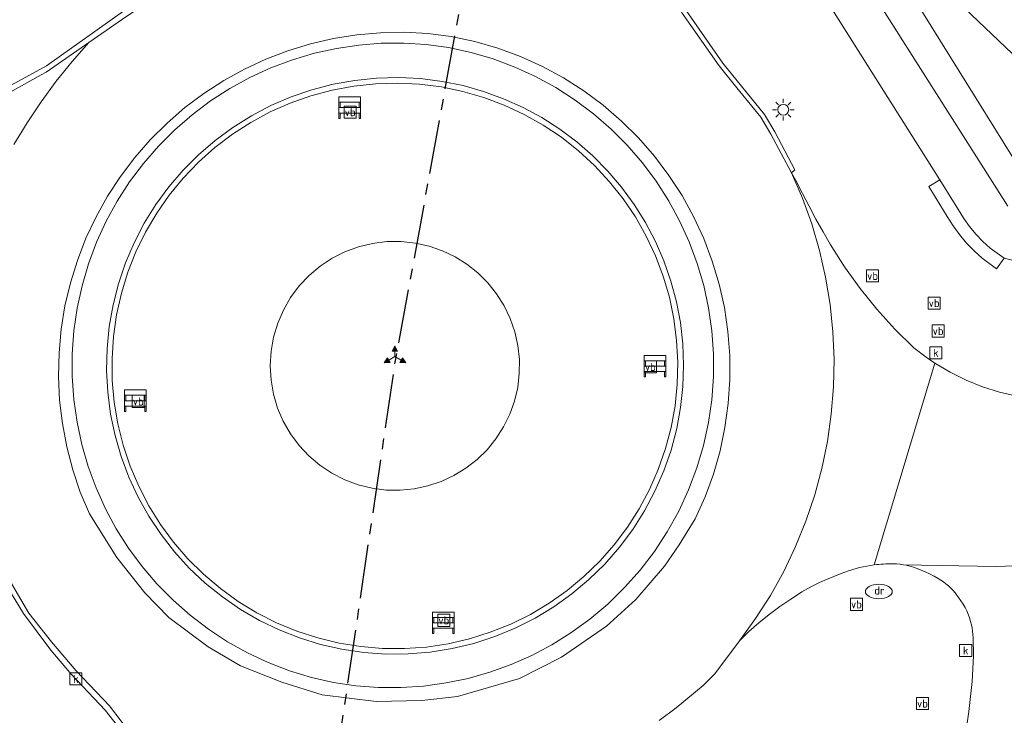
# Model space of a CAD drawing. Header units: metres. Extents: x 229229 to 231729, y 593167 to 595667.
# Tile 70 of 256: x 229866 to 229912, y 594726 to 594759. Entities that reach past the tile are written whole.
import ezdxf
from ezdxf.enums import TextEntityAlignment as Align

# ---------------------------------------------------------------- set-up
doc = ezdxf.new("R2010")
doc.units = ezdxf.units.M
doc.linetypes.add('CENTERX2', pattern=[4, 2.5, -0.5, 0.5, -0.5])
for name, color, linetype, lineweight in [('B-WE-GR-BEPLANTING_CULTUUR_VASTE PLANTENVAK-GV', 90, 'Continuous', 18), ('B-WE-IE-MEUBILAIR_WEGMEUBILAIR-S', 7, 'Continuous', 25), ('B-WE-KL-ET_LS_OV_LICHTMAST-S', 190, 'Continuous', 25), ('B-WE-OG-WATER_SLOOT-GV', 120, 'Continuous', 18), ('B-WE-OG-WEG-GV', 7, 'Continuous', 18), ('B-WE-RI-DRAINAGE_PUT-S', 90, 'Continuous', 25), ('B-WE-RI-GWA_KOLK-S', 30, 'Continuous', 25), ('B-WE-VH-VERHARDING_ASFALT-GV', 252, 'Continuous', 18), ('B-WE-VH-VERHARDING_BEDRIJFSVLOERPLAAT-GV', 252, 'Continuous', 18), ('B-WE-VH-VERHARDING_BETONSTRAATSTEEN-GV', 252, 'Continuous', 18), ('B-WE-VH-VERHARDING_GESLOTEN-GV', 252, 'Continuous', 18), ('B-WE-VH-VERHARDING_TEGEL-GV', 252, 'Continuous', 18), ('B-WE-VW-BEWEGWIJZERING_DRAAGCONSTRUCTIE-S', 7, 'Continuous', 25), ('B-WE-VW-VERKEERSTEKEN_BORD-S', 7, 'Continuous', 25)]:
    doc.layers.add(name, color=color, linetype=linetype, lineweight=lineweight)
doc.layers.add('TOPOT03', color=30, linetype='CENTERX2')
doc.styles.add('NLCS-ISO', font='NLCS-ISO.ttf')

# ---------------------------------------------------------------- blocks, each defined once
blk = doc.blocks.new('SIE-WEG_VERKEERSBORD-SO')
at = {"color": 0, "linetype": 'ByBlock', "lineweight": 18}
blk.add_lwpolyline([(-1.125, -1.125), (1.125, -1.125), (1.125, 1.125), (-1.125, 1.125)], close=True, dxfattribs=at)
at = {"color": 0, "linetype": 'ByBlock', "lineweight": 18, "style": 'NLCS-ISO'}
blk.add_text('vb', height=1.5, dxfattribs=at).set_placement((0, 0), align=Align.MIDDLE_CENTER)
blk = doc.blocks.new('SIE-WEG_SCHRIKHEK-SO')
at = {"color": 0, "linetype": 'ByBlock', "lineweight": 18}
for points in [[(1.75, -1), (1.75, -2), (2, -2), (2, 2), (-2, 2), (-2, -2), (-1.75, -2), (-1.75, -1)], [(-2, 1), (2, 1)], [(-2, 0), (2, 0)], [(-1.75, 1), (-1.75, 0)], [(1.75, 0), (1.75, 1)], [(-2, -1), (2, -1)]]:
    blk.add_lwpolyline(points, dxfattribs=at)
blk = doc.blocks.new('SIE-WEG_VERKEERSBORD_WEGWIJZER-SO')
at = {"linetype": 'ByBlock', "lineweight": 18}
h = blk.add_hatch(color=0, dxfattribs=at)
h.dxf.hatch_style = 1
h.paths.add_polyline_path([(0.5, 1), (0, 2), (-0.5, 1)])
h = blk.add_hatch(color=0, dxfattribs=at)
h.dxf.hatch_style = 1
h.paths.add_polyline_path([(-1.38, -0.22), (-2, -1.15), (-0.88, -1.09)])
h = blk.add_hatch(color=0, dxfattribs=at)
h.dxf.hatch_style = 1
h.paths.add_polyline_path([(1.38, -0.22), (2, -1.15), (0.88, -1.09)])
at = {"color": 0, "linetype": 'ByBlock', "lineweight": 18}
for points in [[(0.5, 1), (0, 2), (-0.5, 1)], [(-1.38, -0.22), (-2, -1.15), (-0.88, -1.09)], [(1.38, -0.22), (2, -1.15), (0.88, -1.09)]]:
    blk.add_lwpolyline(points, close=True, dxfattribs=at)
for points in [[(-1.13, -0.65), (0, 0)], [(0, 1), (0, 0)], [(1.13, -0.65), (0, 0)]]:
    blk.add_lwpolyline(points, dxfattribs=at)
blk = doc.blocks.new('SKL-ET_OV_LICHTMAST-SO')
at = {"color": 0, "linetype": 'ByBlock', "lineweight": 18}
for points in [[(0, 2), (0, 1.25)], [(-1.25, 0), (-2, 0)], [(-1.41, 1.41), (-0.88, 0.88)], [(0.88, 0.88), (1.41, 1.41)], [(2, 0), (1.25, 0)], [(-1.41, -1.41), (-0.88, -0.88)], [(0, -1.25), (0, -2)], [(0.88, -0.88), (1.41, -1.41)]]:
    blk.add_lwpolyline(points, dxfattribs=at)
blk.add_circle((0, 0), 1, dxfattribs=at)
blk = doc.blocks.new('SKL-WATER_DRAINAGEPUT-SO')
at = {"color": 0, "linetype": 'ByBlock', "lineweight": 18}
blk.add_ellipse((0, 0), major_axis=(2.5, 0), ratio=0.54, dxfattribs=at)
at = {"color": 0, "linetype": 'ByBlock', "lineweight": 18, "style": 'NLCS-ISO'}
blk.add_text('dr', height=1.5, dxfattribs=at).set_placement((0.12, 0.19), align=Align.MIDDLE_CENTER)
blk = doc.blocks.new('SRI-KOLK-SO')
at = {"color": 0, "linetype": 'ByBlock', "lineweight": 18}
blk.add_lwpolyline([(-1.125, -1.125), (1.125, -1.125), (1.125, 1.125), (-1.125, 1.125)], close=True, dxfattribs=at)
at = {"color": 0, "linetype": 'ByBlock', "lineweight": 18, "style": 'NLCS-ISO'}
blk.add_text('k', height=1.5, dxfattribs=at).set_placement((0, 0), align=Align.MIDDLE_CENTER)

msp = doc.modelspace()

# ---------------------------------------------------------------- linework, layer by layer
at = {"layer": 'B-WE-GR-BEPLANTING_CULTUUR_VASTE PLANTENVAK-GV'}
msp.add_lwpolyline([(229884.743, 594748.438), (229884.079, 594748.51), (229883.41, 594748.505), (229882.747, 594748.423), (229882.097, 594748.266), (229881.47, 594748.034), (229880.874, 594747.732), (229880.317, 594747.363), (229879.805, 594746.931), (229879.347, 594746.443), (229878.947, 594745.905), (229878.613, 594745.325), (229878.348, 594744.71), (229878.156, 594744.068), (229878.04, 594743.409), (229878, 594742.74), (229878.038, 594742.072), (229878.153, 594741.412), (229878.344, 594740.77), (229878.607, 594740.154), (229878.94, 594739.573), (229879.337, 594739.034), (229879.795, 594738.545), (229880.306, 594738.112), (229880.863, 594737.741), (229881.46, 594737.436), (229882.087, 594737.203), (229882.738, 594737.044), (229883.386, 594736.961), (229884.039, 594736.952), (229884.689, 594737.016), (229885.327, 594737.152), (229885.946, 594737.36), (229886.538, 594737.637), (229887.095, 594737.978), (229887.61, 594738.38), (229888.076, 594738.837), (229888.488, 594739.343), (229888.84, 594739.893), (229889.128, 594740.48), (229889.348, 594741.094), (229889.498, 594741.73), (229889.574, 594742.378), (229889.577, 594743.031), (229889.506, 594743.68), (229889.362, 594744.317), (229889.148, 594744.934), (229888.866, 594745.522), (229888.519, 594746.075), (229888.112, 594746.586), (229887.65, 594747.047), (229887.139, 594747.453), (229886.586, 594747.8), (229885.997, 594748.082), (229885.38, 594748.295)], close=True, dxfattribs=at)
at = {"layer": 'B-WE-OG-WATER_SLOOT-GV'}
msp.add_lwpolyline([(229913.299, 594759.404), (229911.221, 594761.762), (229907.437, 594768.363), (229906.541, 594771.051), (229905.883, 594774.431), (229905.661, 594778.083), (229906.857, 594794.018), (229909.051, 594820.01), (229908.898, 594821.498), (229906.966, 594820.571), (229903.24, 594778.351), (229904.543, 594768.174), (229905.058, 594767.361), (229909.945, 594759.649), (229912.795, 594756.936)], dxfattribs=at)
at = {"layer": 'B-WE-OG-WEG-GV'}
for points in [[(229864.952, 594755.231), (229867.595, 594756.682), (229871.131, 594759.185), (229876.153, 594762.522), (229878.109, 594764.085), (229879.521, 594765.449), (229880.946, 594767.004), (229879.287, 594767.307), (229879.367, 594767.589), (229878.789, 594767.62), (229878.211, 594767.635), (229877.632, 594767.635), (229877.054, 594767.619), (229876.476, 594767.587), (229874.471, 594767.437), (229872.037, 594767.073), (229869.079, 594766.369), (229860.869, 594763.882)], [(229912.795, 594756.936), (229909.945, 594759.649), (229905.058, 594767.361), (229903.748, 594766.531), (229913.336, 594751.095)], [(229912.782, 594747.561), (229912.099, 594747.733), (229911.746, 594747.248), (229911.086, 594747.729), (229910.71, 594748.072), (229910.357, 594748.44), (229910.031, 594748.831), (229909.732, 594749.243), (229909.461, 594749.674), (229908.607, 594751.064), (229909.118, 594751.378), (229909.116, 594751.381), (229902.156, 594762.4)], [(229897.332, 594759.239), (229899.034, 594756.799), (229900.971, 594754.415), (229901.447, 594753.602), (229902.384, 594751.841), (229902.227, 594751.702), (229902.422, 594751.341), (229902.727, 594750.741), (229903.04, 594750.146), (229903.361, 594749.554), (229903.689, 594748.967), (229904.025, 594748.384), (229904.687, 594747.334), (229905.41, 594746.326), (229906.19, 594745.361), (229907.026, 594744.444), (229907.914, 594743.577), (229908.101, 594743.425), (229908.291, 594743.277), (229908.485, 594743.133), (229908.682, 594742.994), (229908.882, 594742.859), (229909.592, 594742.432), (229910.333, 594742.063), (229911.101, 594741.754), (229911.891, 594741.506), (229912.698, 594741.321)], [(229871.413, 594725.355), (229870.321, 594726.737), (229868.757, 594728.383), (229867.798, 594729.52), (229866.531, 594731.216), (229863.383, 594736.361)], [(229910.235, 594725.055), (229910.456, 594726.662), (229910.625, 594728.058), (229910.675, 594729.262), (229910.675, 594729.429), (229910.674, 594729.596), (229910.672, 594729.763), (229910.667, 594729.93), (229910.662, 594730.097), (229910.654, 594730.249), (229910.638, 594730.401), (229910.614, 594730.551), (229910.584, 594730.7), (229910.546, 594730.848), (229910.498, 594731.018), (229910.438, 594731.185), (229910.368, 594731.348), (229910.288, 594731.506), (229910.197, 594731.658), (229910.094, 594731.818), (229909.984, 594731.974), (229909.868, 594732.126), (229909.746, 594732.273), (229909.619, 594732.415), (229909.511, 594732.51), (229909.4, 594732.601), (229909.285, 594732.688), (229909.167, 594732.77), (229909.046, 594732.847), (229908.846, 594732.958), (229908.642, 594733.063), (229908.435, 594733.16), (229908.224, 594733.25), (229908.011, 594733.333), (229907.898, 594733.373), (229907.784, 594733.409), (229907.668, 594733.441), (229907.552, 594733.468), (229907.434, 594733.491), (229907.27, 594733.515), (229907.105, 594733.531), (229906.94, 594733.539), (229906.774, 594733.538), (229906.609, 594733.528), (229906.499, 594733.523), (229906.389, 594733.516), (229906.28, 594733.507), (229906.17, 594733.496), (229906.061, 594733.483), (229905.891, 594733.459), (229905.722, 594733.429), (229905.554, 594733.395), (229905.387, 594733.355), (229905.221, 594733.311), (229904.874, 594733.199), (229904.53, 594733.077), (229904.19, 594732.947), (229903.853, 594732.806), (229903.52, 594732.657), (229903.244, 594732.524), (229902.974, 594732.38), (229902.709, 594732.227), (229902.45, 594732.064), (229902.197, 594731.891), (229901.684, 594731.548), (229901.187, 594731.182), (229900.707, 594730.794), (229900.246, 594730.384), (229899.804, 594729.953), (229898.661, 594728.426), (229898.113, 594727.88), (229896.867, 594726.835), (229896.072, 594726.252)]]:
    msp.add_lwpolyline(points, dxfattribs=at)
for points in [[(229885.952, 594755.695), (229884.939, 594755.824), (229883.919, 594755.874), (229882.898, 594755.845), (229881.883, 594755.737), (229880.879, 594755.55), (229879.892, 594755.285), (229878.929, 594754.945), (229877.995, 594754.531), (229877.097, 594754.046), (229876.238, 594753.493), (229875.426, 594752.874), (229874.664, 594752.194), (229873.956, 594751.458), (229873.309, 594750.668), (229872.724, 594749.831), (229872.206, 594748.95), (229871.758, 594748.033), (229871.383, 594747.083), (229871.083, 594746.107), (229870.859, 594745.11), (229870.713, 594744.099), (229870.647, 594743.08), (229870.659, 594742.059), (229870.751, 594741.042), (229870.922, 594740.035), (229871.17, 594739.044), (229871.495, 594738.076), (229871.893, 594737.136), (229872.364, 594736.229), (229872.903, 594735.362), (229873.508, 594734.539), (229874.176, 594733.766), (229874.901, 594733.047), (229875.68, 594732.387), (229876.507, 594731.788), (229877.379, 594731.256), (229878.29, 594730.794), (229879.233, 594730.403), (229880.204, 594730.087), (229881.197, 594729.847), (229882.203, 594729.683), (229883.218, 594729.598), (229884.238, 594729.592), (229885.254, 594729.664), (229886.262, 594729.816), (229887.255, 594730.045), (229888.227, 594730.35), (229889.173, 594730.73), (229890.086, 594731.182), (229890.962, 594731.704), (229891.794, 594732.292), (229892.579, 594732.943), (229893.31, 594733.652), (229893.985, 594734.416), (229894.598, 594735.231), (229895.146, 594736.09), (229895.625, 594736.989), (229896.034, 594737.923), (229896.369, 594738.885), (229896.628, 594739.871), (229896.81, 594740.871), (229896.914, 594741.883), (229896.939, 594742.9), (229896.886, 594743.915), (229896.755, 594744.923), (229896.546, 594745.919), (229896.261, 594746.895), (229895.901, 594747.846), (229895.469, 594748.766), (229894.967, 594749.651), (229894.399, 594750.494), (229893.767, 594751.29), (229893.075, 594752.035), (229892.327, 594752.725), (229891.529, 594753.355), (229890.684, 594753.921), (229889.799, 594754.42), (229888.877, 594754.85), (229887.925, 594755.207), (229886.948, 594755.489)], [(229882.738, 594737.044), (229882.087, 594737.203), (229881.46, 594737.436), (229880.863, 594737.741), (229880.306, 594738.112), (229879.795, 594738.545), (229879.337, 594739.034), (229878.94, 594739.573), (229878.607, 594740.154), (229878.344, 594740.77), (229878.153, 594741.412), (229878.038, 594742.072), (229878, 594742.74), (229878.04, 594743.409), (229878.156, 594744.068), (229878.348, 594744.71), (229878.613, 594745.325), (229878.947, 594745.905), (229879.347, 594746.443), (229879.805, 594746.931), (229880.317, 594747.363), (229880.874, 594747.732), (229881.47, 594748.034), (229882.097, 594748.266), (229882.747, 594748.423), (229883.41, 594748.505), (229884.079, 594748.51), (229884.743, 594748.438), (229885.38, 594748.295), (229885.997, 594748.082), (229886.586, 594747.8), (229887.139, 594747.453), (229887.65, 594747.047), (229888.112, 594746.586), (229888.519, 594746.075), (229888.866, 594745.522), (229889.148, 594744.934), (229889.362, 594744.317), (229889.506, 594743.68), (229889.577, 594743.031), (229889.574, 594742.378), (229889.498, 594741.73), (229889.348, 594741.094), (229889.128, 594740.48), (229888.84, 594739.893), (229888.488, 594739.343), (229888.076, 594738.837), (229887.61, 594738.38), (229887.095, 594737.978), (229886.538, 594737.637), (229885.946, 594737.36), (229885.327, 594737.152), (229884.689, 594737.016), (229884.039, 594736.952), (229883.386, 594736.961)]]:
    msp.add_lwpolyline(points, close=True, dxfattribs=at)
at = {"layer": 'B-WE-VH-VERHARDING_ASFALT-GV'}
for points in [[(229894.721, 594819.003), (229891.367, 594800.771), (229890.143, 594794.683), (229887.368, 594784.132), (229883.52, 594771.366), (229882.712, 594769.315), (229882.073, 594768.362), (229881.281, 594767.182), (229881.204, 594766.958), (229879.721, 594765.253), (229878.217, 594763.864), (229876.349, 594762.314), (229874.605, 594761.179), (229873.025, 594760.093), (229871.331, 594758.978), (229869.575, 594757.76), (229868.793, 594756.876), (229868.051, 594755.957), (229867.352, 594755.006), (229866.696, 594754.025), (229866.084, 594753.015)], [(229912.276, 594750.16), (229902.945, 594764.848)], [(229902.156, 594762.4), (229909.116, 594751.381), (229909.118, 594751.378), (229909.979, 594749.976), (229910.226, 594749.583), (229910.498, 594749.207), (229910.795, 594748.85), (229911.116, 594748.514), (229911.458, 594748.2), (229912.099, 594747.733), (229912.782, 594747.561)], [(229896.072, 594726.252), (229896.867, 594726.835), (229898.113, 594727.88), (229898.661, 594728.426), (229899.804, 594729.953), (229900.556, 594730.987), (229901.243, 594732.065), (229901.864, 594733.183), (229902.416, 594734.337), (229902.896, 594735.522), (229903.303, 594736.734), (229903.636, 594737.968), (229903.893, 594739.221), (229904.073, 594740.487), (229904.176, 594741.761), (229904.201, 594743.04), (229904.148, 594744.317), (229904.017, 594745.589), (229903.81, 594746.851), (229903.526, 594748.098), (229903.166, 594749.325), (229902.733, 594750.528), (229902.227, 594751.702), (229901.255, 594753.495), (229900.79, 594754.289), (229899.685, 594755.649), (229898.858, 594756.667), (229897.145, 594759.122)], [(229864.686, 594734.79), (229866.781, 594731.235), (229867.836, 594729.909), (229868.974, 594728.559), (229870.533, 594726.927), (229871.614, 594725.515)]]:
    msp.add_lwpolyline(points, dxfattribs=at)
msp.add_lwpolyline([(229897.749, 594735.63), (229896.998, 594734.411), (229896.326, 594733.423), (229894.981, 594731.868), (229893.625, 594730.639), (229891.538, 594729.194), (229889.585, 594728.21), (229886.704, 594727.361), (229885.046, 594727.176), (229882.922, 594727.133), (229880.406, 594727.443), (229878.537, 594728.035), (229876.612, 594728.798), (229875.11, 594729.67), (229873.292, 594731.036), (229872.179, 594732.181), (229870.876, 594733.82), (229869.594, 594735.848), (229869.171, 594736.862), (229868.82, 594737.904), (229868.542, 594738.967), (229868.338, 594740.047), (229868.21, 594741.139), (229868.158, 594742.237), (229868.183, 594743.335), (229868.284, 594744.43), (229868.461, 594745.515), (229868.712, 594746.584), (229869.038, 594747.634), (229869.435, 594748.659), (229869.903, 594749.653), (229870.439, 594750.613), (229871.04, 594751.533), (229871.704, 594752.409), (229872.427, 594753.237), (229873.206, 594754.012), (229874.037, 594754.731), (229874.916, 594755.391), (229875.838, 594755.989), (229876.8, 594756.52), (229877.797, 594756.984), (229878.823, 594757.377), (229879.874, 594757.698), (229880.945, 594757.945), (229882.031, 594758.117), (229883.125, 594758.213), (229884.224, 594758.233), (229885.322, 594758.177), (229886.413, 594758.044), (229887.507, 594757.808), (229888.581, 594757.495), (229889.631, 594757.107), (229890.65, 594756.644), (229891.633, 594756.111), (229892.576, 594755.508), (229893.474, 594754.84), (229894.322, 594754.11), (229895.116, 594753.322), (229895.852, 594752.479), (229896.526, 594751.585), (229897.135, 594750.646), (229897.675, 594749.666), (229898.144, 594748.65), (229898.54, 594747.603), (229898.86, 594746.531), (229899.103, 594745.439), (229899.268, 594744.332), (229899.353, 594743.216), (229899.359, 594742.097), (229899.285, 594740.981), (229899.132, 594739.872), (229898.901, 594738.777), (229898.592, 594737.702), (229898.207, 594736.651)], close=True, dxfattribs=at)
at = {"layer": 'B-WE-VH-VERHARDING_BEDRIJFSVLOERPLAAT-GV'}
for points in [[(229865.915, 594755.457), (229867.352, 594756.251), (229867.587, 594756.381), (229869.575, 594757.76), (229871.331, 594758.978), (229873.025, 594760.093), (229874.605, 594761.179), (229876.349, 594762.314), (229878.217, 594763.864), (229879.721, 594765.253), (229881.204, 594766.958), (229881.281, 594767.182), (229879.367, 594767.589), (229879.287, 594767.307), (229880.946, 594767.004), (229879.521, 594765.449), (229878.109, 594764.085), (229876.153, 594762.522), (229871.131, 594759.185), (229867.595, 594756.682), (229864.952, 594755.231)], [(229863.383, 594736.361), (229866.531, 594731.216), (229867.798, 594729.52), (229868.757, 594728.383), (229870.321, 594726.737), (229871.413, 594725.355)], [(229871.614, 594725.515), (229870.533, 594726.927), (229868.974, 594728.559), (229867.836, 594729.909), (229866.781, 594731.235), (229864.686, 594734.79)]]:
    msp.add_lwpolyline(points, dxfattribs=at)
for points in [[(229896.629, 594764.342), (229894.652, 594764.742), (229894.601, 594764.5), (229895.662, 594761.783), (229897.145, 594759.122), (229898.858, 594756.667), (229899.685, 594755.649), (229900.79, 594754.289), (229901.255, 594753.495), (229902.227, 594751.702), (229902.384, 594751.841), (229901.447, 594753.602), (229900.971, 594754.415), (229899.034, 594756.799), (229897.332, 594759.239), (229895.861, 594761.877), (229894.846, 594764.478), (229895.397, 594764.367), (229896.604, 594764.142)], [(229886.413, 594758.044), (229885.322, 594758.177), (229884.224, 594758.233), (229883.125, 594758.213), (229882.031, 594758.117), (229880.945, 594757.945), (229879.874, 594757.698), (229878.823, 594757.377), (229877.797, 594756.984), (229876.8, 594756.52), (229875.838, 594755.989), (229874.916, 594755.391), (229874.037, 594754.731), (229873.206, 594754.012), (229872.427, 594753.237), (229871.704, 594752.409), (229871.04, 594751.533), (229870.439, 594750.613), (229869.903, 594749.653), (229869.435, 594748.659), (229869.038, 594747.634), (229868.712, 594746.584), (229868.461, 594745.515), (229868.284, 594744.43), (229868.183, 594743.335), (229868.158, 594742.237), (229868.21, 594741.139), (229868.338, 594740.047), (229868.542, 594738.967), (229868.82, 594737.904), (229869.171, 594736.862), (229869.594, 594735.848), (229870.876, 594733.82), (229872.179, 594732.181), (229873.292, 594731.036), (229875.11, 594729.67), (229876.612, 594728.798), (229878.537, 594728.035), (229880.406, 594727.443), (229882.922, 594727.133), (229885.046, 594727.176), (229886.704, 594727.361), (229889.585, 594728.21), (229891.538, 594729.194), (229893.625, 594730.639), (229894.981, 594731.868), (229896.326, 594733.423), (229896.998, 594734.411), (229897.749, 594735.63), (229898.207, 594736.651), (229898.592, 594737.702), (229898.901, 594738.777), (229899.132, 594739.872), (229899.285, 594740.981), (229899.359, 594742.097), (229899.353, 594743.216), (229899.268, 594744.332), (229899.103, 594745.439), (229898.86, 594746.531), (229898.54, 594747.603), (229898.144, 594748.65), (229897.675, 594749.666), (229897.135, 594750.646), (229896.526, 594751.585), (229895.852, 594752.479), (229895.116, 594753.322), (229894.322, 594754.11), (229893.474, 594754.84), (229892.576, 594755.508), (229891.633, 594756.111), (229890.65, 594756.644), (229889.631, 594757.107), (229888.581, 594757.495), (229887.507, 594757.808)], [(229891.972, 594730.32), (229891.081, 594729.766), (229890.152, 594729.275), (229889.192, 594728.851), (229888.205, 594728.495), (229887.195, 594728.209), (229886.168, 594727.994), (229885.128, 594727.851), (229884.08, 594727.781), (229883.031, 594727.785), (229881.984, 594727.863), (229880.945, 594728.013), (229879.91, 594728.251), (229878.894, 594728.562), (229877.902, 594728.944), (229876.94, 594729.396), (229876.013, 594729.914), (229875.124, 594730.496), (229874.279, 594731.141), (229873.482, 594731.843), (229872.736, 594732.6), (229872.046, 594733.408), (229871.415, 594734.263), (229870.846, 594735.16), (229870.342, 594736.095), (229869.906, 594737.064), (229869.539, 594738.061), (229869.243, 594739.082), (229869.021, 594740.121), (229868.873, 594741.173), (229868.8, 594742.233), (229868.802, 594743.296), (229868.879, 594744.355), (229869.031, 594745.407), (229869.259, 594746.451), (229869.56, 594747.476), (229869.933, 594748.477), (229870.377, 594749.448), (229870.889, 594750.386), (229871.466, 594751.285), (229872.106, 594752.14), (229872.805, 594752.948), (229873.56, 594753.704), (229874.367, 594754.404), (229875.221, 594755.045), (229876.119, 594755.624), (229877.056, 594756.137), (229878.027, 594756.582), (229879.028, 594756.957), (229880.052, 594757.26), (229881.075, 594757.486), (229882.111, 594757.639), (229883.155, 594757.72), (229884.202, 594757.728), (229885.247, 594757.662), (229886.285, 594757.524), (229887.331, 594757.296), (229888.357, 594756.993), (229889.36, 594756.619), (229890.333, 594756.173), (229891.272, 594755.66), (229892.172, 594755.08), (229893.028, 594754.438), (229893.836, 594753.737), (229894.593, 594752.98), (229895.293, 594752.17), (229895.934, 594751.313), (229896.512, 594750.412), (229897.024, 594749.473), (229897.468, 594748.499), (229897.842, 594747.496), (229898.143, 594746.469), (229898.37, 594745.423), (229898.521, 594744.364), (229898.597, 594743.296), (229898.597, 594742.226), (229898.52, 594741.158), (229898.367, 594740.099), (229898.134, 594739.033), (229897.824, 594737.987), (229897.439, 594736.967), (229896.98, 594735.977), (229896.451, 594735.023), (229895.854, 594734.11), (229895.192, 594733.243), (229894.469, 594732.426), (229893.689, 594731.664), (229892.855, 594730.961)], [(229885.988, 594755.95), (229884.976, 594756.079), (229883.958, 594756.13), (229882.938, 594756.104), (229881.923, 594756), (229880.919, 594755.82), (229879.932, 594755.563), (229878.967, 594755.232), (229878.03, 594754.829), (229877.127, 594754.356), (229876.262, 594753.815), (229875.441, 594753.21), (229874.668, 594752.545), (229873.948, 594751.822), (229873.285, 594751.047), (229872.683, 594750.224), (229872.145, 594749.357), (229871.675, 594748.452), (229871.275, 594747.514), (229870.947, 594746.548), (229870.694, 594745.56), (229870.517, 594744.555), (229870.417, 594743.54), (229870.394, 594742.521), (229870.449, 594741.502), (229870.581, 594740.491), (229870.79, 594739.492), (229871.074, 594738.513), (229871.431, 594737.558), (229871.861, 594736.632), (229872.359, 594735.743), (229872.924, 594734.893), (229873.551, 594734.089), (229874.238, 594733.335), (229874.981, 594732.636), (229875.774, 594731.995), (229876.614, 594731.416), (229877.495, 594730.903), (229878.413, 594730.458), (229879.362, 594730.085), (229880.337, 594729.784), (229881.332, 594729.559), (229882.351, 594729.408), (229883.378, 594729.335), (229884.408, 594729.342), (229885.435, 594729.427), (229886.451, 594729.591), (229887.453, 594729.833), (229888.432, 594730.151), (229889.385, 594730.543), (229890.304, 594731.008), (229891.185, 594731.541), (229892.022, 594732.141), (229892.811, 594732.803), (229893.547, 594733.523), (229894.225, 594734.299), (229894.842, 594735.124), (229895.394, 594735.993), (229895.877, 594736.903), (229896.289, 594737.847), (229896.627, 594738.82), (229896.889, 594739.816), (229897.069, 594740.79), (229897.176, 594741.775), (229897.211, 594742.765), (229897.172, 594743.755), (229897.06, 594744.739), (229896.875, 594745.713), (229896.619, 594746.67), (229896.293, 594747.605), (229895.899, 594748.514), (229895.439, 594749.391), (229894.915, 594750.232), (229894.33, 594751.032), (229893.688, 594751.786), (229892.992, 594752.491), (229892.246, 594753.142), (229891.454, 594753.737), (229890.619, 594754.271), (229889.748, 594754.742), (229888.844, 594755.148), (229887.913, 594755.486), (229886.959, 594755.753)], [(229896.628, 594739.871), (229896.369, 594738.885), (229896.034, 594737.923), (229895.625, 594736.989), (229895.146, 594736.09), (229894.598, 594735.231), (229893.985, 594734.416), (229893.31, 594733.652), (229892.579, 594732.943), (229891.794, 594732.292), (229890.962, 594731.704), (229890.086, 594731.182), (229889.173, 594730.73), (229888.227, 594730.35), (229887.255, 594730.045), (229886.262, 594729.816), (229885.254, 594729.664), (229884.238, 594729.592), (229883.218, 594729.598), (229882.203, 594729.683), (229881.197, 594729.847), (229880.204, 594730.087), (229879.233, 594730.403), (229878.29, 594730.794), (229877.379, 594731.256), (229876.507, 594731.788), (229875.68, 594732.387), (229874.901, 594733.047), (229874.176, 594733.766), (229873.508, 594734.539), (229872.903, 594735.362), (229872.364, 594736.229), (229871.893, 594737.136), (229871.495, 594738.076), (229871.17, 594739.044), (229870.922, 594740.035), (229870.751, 594741.042), (229870.659, 594742.059), (229870.647, 594743.08), (229870.713, 594744.099), (229870.859, 594745.11), (229871.083, 594746.107), (229871.383, 594747.083), (229871.758, 594748.033), (229872.206, 594748.95), (229872.724, 594749.831), (229873.309, 594750.668), (229873.956, 594751.458), (229874.664, 594752.194), (229875.426, 594752.874), (229876.238, 594753.493), (229877.097, 594754.046), (229877.995, 594754.531), (229878.929, 594754.945), (229879.892, 594755.285), (229880.879, 594755.55), (229881.883, 594755.737), (229882.898, 594755.845), (229883.919, 594755.874), (229884.939, 594755.824), (229885.952, 594755.695), (229886.948, 594755.489), (229887.925, 594755.207), (229888.877, 594754.85), (229889.799, 594754.42), (229890.684, 594753.921), (229891.529, 594753.355), (229892.327, 594752.725), (229893.075, 594752.035), (229893.767, 594751.29), (229894.399, 594750.494), (229894.967, 594749.651), (229895.469, 594748.766), (229895.901, 594747.846), (229896.261, 594746.895), (229896.546, 594745.919), (229896.755, 594744.923), (229896.886, 594743.915), (229896.939, 594742.9), (229896.914, 594741.883), (229896.81, 594740.871)]]:
    msp.add_lwpolyline(points, close=True, dxfattribs=at)
at = {"layer": 'B-WE-VH-VERHARDING_BETONSTRAATSTEEN-GV'}
for points in [[(229898.367, 594740.099), (229898.52, 594741.158), (229898.597, 594742.226), (229898.597, 594743.296), (229898.521, 594744.364), (229898.37, 594745.423), (229898.143, 594746.469), (229897.842, 594747.496), (229897.468, 594748.499), (229897.024, 594749.473), (229896.512, 594750.412), (229895.934, 594751.313), (229895.293, 594752.17), (229894.593, 594752.98), (229893.836, 594753.737), (229893.028, 594754.438), (229892.172, 594755.08), (229891.272, 594755.66), (229890.333, 594756.173), (229889.36, 594756.619), (229888.357, 594756.993), (229887.331, 594757.296), (229886.285, 594757.524), (229885.247, 594757.662), (229884.202, 594757.728), (229883.155, 594757.72), (229882.111, 594757.639), (229881.075, 594757.486), (229880.052, 594757.26), (229879.028, 594756.957), (229878.027, 594756.582), (229877.056, 594756.137), (229876.119, 594755.624), (229875.221, 594755.045), (229874.367, 594754.404), (229873.56, 594753.704), (229872.805, 594752.948), (229872.106, 594752.14), (229871.466, 594751.285), (229870.889, 594750.386), (229870.377, 594749.448), (229869.933, 594748.477), (229869.56, 594747.476), (229869.259, 594746.451), (229869.031, 594745.407), (229868.879, 594744.355), (229868.802, 594743.296), (229868.8, 594742.233), (229868.873, 594741.173), (229869.021, 594740.121), (229869.243, 594739.082), (229869.539, 594738.061), (229869.906, 594737.064), (229870.342, 594736.095), (229870.846, 594735.16), (229871.415, 594734.263), (229872.046, 594733.408), (229872.736, 594732.6), (229873.482, 594731.843), (229874.279, 594731.141), (229875.124, 594730.496), (229876.013, 594729.914), (229876.94, 594729.396), (229877.902, 594728.944), (229878.894, 594728.562), (229879.91, 594728.251), (229880.945, 594728.013), (229881.984, 594727.863), (229883.031, 594727.785), (229884.08, 594727.781), (229885.128, 594727.851), (229886.168, 594727.994), (229887.195, 594728.209), (229888.205, 594728.495), (229889.192, 594728.851), (229890.152, 594729.275), (229891.081, 594729.766), (229891.972, 594730.32), (229892.855, 594730.961), (229893.689, 594731.664), (229894.469, 594732.426), (229895.192, 594733.243), (229895.854, 594734.11), (229896.451, 594735.023), (229896.98, 594735.977), (229897.439, 594736.967), (229897.824, 594737.987), (229898.134, 594739.033)], [(229881.332, 594729.559), (229880.337, 594729.784), (229879.362, 594730.085), (229878.413, 594730.458), (229877.495, 594730.903), (229876.614, 594731.416), (229875.774, 594731.995), (229874.981, 594732.636), (229874.238, 594733.335), (229873.551, 594734.089), (229872.924, 594734.893), (229872.359, 594735.743), (229871.861, 594736.632), (229871.431, 594737.558), (229871.074, 594738.513), (229870.79, 594739.492), (229870.581, 594740.491), (229870.449, 594741.502), (229870.394, 594742.521), (229870.417, 594743.54), (229870.517, 594744.555), (229870.694, 594745.56), (229870.947, 594746.548), (229871.275, 594747.514), (229871.675, 594748.452), (229872.145, 594749.357), (229872.683, 594750.224), (229873.285, 594751.047), (229873.948, 594751.822), (229874.668, 594752.545), (229875.441, 594753.21), (229876.262, 594753.815), (229877.127, 594754.356), (229878.03, 594754.829), (229878.967, 594755.232), (229879.932, 594755.563), (229880.919, 594755.82), (229881.923, 594756), (229882.938, 594756.104), (229883.958, 594756.13), (229884.976, 594756.079), (229885.988, 594755.95), (229886.959, 594755.753), (229887.913, 594755.486), (229888.844, 594755.148), (229889.748, 594754.742), (229890.619, 594754.271), (229891.454, 594753.737), (229892.246, 594753.142), (229892.992, 594752.491), (229893.688, 594751.786), (229894.33, 594751.032), (229894.915, 594750.232), (229895.439, 594749.391), (229895.899, 594748.514), (229896.293, 594747.605), (229896.619, 594746.67), (229896.875, 594745.713), (229897.06, 594744.739), (229897.172, 594743.755), (229897.211, 594742.765), (229897.176, 594741.775), (229897.069, 594740.79), (229896.889, 594739.816), (229896.627, 594738.82), (229896.289, 594737.847), (229895.877, 594736.903), (229895.394, 594735.993), (229894.842, 594735.124), (229894.225, 594734.299), (229893.547, 594733.523), (229892.811, 594732.803), (229892.022, 594732.141), (229891.185, 594731.541), (229890.304, 594731.008), (229889.385, 594730.543), (229888.432, 594730.151), (229887.453, 594729.833), (229886.451, 594729.591), (229885.435, 594729.427), (229884.408, 594729.342), (229883.378, 594729.335), (229882.351, 594729.408)]]:
    msp.add_lwpolyline(points, close=True, dxfattribs=at)
at = {"layer": 'B-WE-VH-VERHARDING_GESLOTEN-GV'}
for points in [[(229866.084, 594753.015), (229866.696, 594754.025), (229867.352, 594755.006), (229868.051, 594755.957), (229868.793, 594756.876), (229869.575, 594757.76), (229867.587, 594756.381), (229867.352, 594756.251), (229865.915, 594755.457)], [(229912.698, 594741.321), (229911.891, 594741.506), (229911.101, 594741.754), (229910.333, 594742.063), (229909.592, 594742.432), (229908.882, 594742.859), (229906.061, 594733.483), (229906.17, 594733.496), (229906.28, 594733.507), (229906.389, 594733.516), (229906.499, 594733.523), (229906.609, 594733.528), (229906.774, 594733.538), (229906.94, 594733.539), (229907.105, 594733.531), (229907.27, 594733.515), (229907.434, 594733.491), (229911.712, 594733.407), (229913.05, 594733.458)], [(229913.05, 594733.458), (229911.712, 594733.407), (229907.434, 594733.491), (229907.552, 594733.468), (229907.668, 594733.441), (229907.784, 594733.409), (229907.898, 594733.373), (229908.011, 594733.333), (229908.224, 594733.25), (229908.435, 594733.16), (229908.642, 594733.063), (229908.846, 594732.958), (229909.046, 594732.847), (229909.167, 594732.77), (229909.285, 594732.688), (229909.4, 594732.601), (229909.511, 594732.51), (229909.619, 594732.415), (229909.746, 594732.273), (229909.868, 594732.126), (229909.984, 594731.974), (229910.094, 594731.818), (229910.197, 594731.658), (229910.288, 594731.506), (229910.368, 594731.348), (229910.438, 594731.185), (229910.498, 594731.018), (229910.546, 594730.848), (229910.584, 594730.7), (229910.614, 594730.551), (229910.638, 594730.401), (229910.654, 594730.249), (229910.662, 594730.097), (229910.667, 594729.93), (229910.672, 594729.763), (229910.674, 594729.596), (229910.675, 594729.429), (229910.675, 594729.262), (229910.625, 594728.058), (229910.456, 594726.662), (229910.235, 594725.055)]]:
    msp.add_lwpolyline(points, dxfattribs=at)
msp.add_lwpolyline([(229908.882, 594742.859), (229908.682, 594742.994), (229908.485, 594743.133), (229908.291, 594743.277), (229908.101, 594743.425), (229907.914, 594743.577), (229907.026, 594744.444), (229906.19, 594745.361), (229905.41, 594746.326), (229904.687, 594747.334), (229904.025, 594748.384), (229903.689, 594748.967), (229903.361, 594749.554), (229903.04, 594750.146), (229902.727, 594750.741), (229902.422, 594751.341), (229902.227, 594751.702), (229902.733, 594750.528), (229903.166, 594749.325), (229903.526, 594748.098), (229903.81, 594746.851), (229904.017, 594745.589), (229904.148, 594744.317), (229904.201, 594743.04), (229904.176, 594741.761), (229904.073, 594740.487), (229903.893, 594739.221), (229903.636, 594737.968), (229903.303, 594736.734), (229902.896, 594735.522), (229902.416, 594734.337), (229901.864, 594733.183), (229901.243, 594732.065), (229900.556, 594730.987), (229899.804, 594729.953), (229900.246, 594730.384), (229900.707, 594730.794), (229901.187, 594731.182), (229901.684, 594731.548), (229902.197, 594731.891), (229902.45, 594732.064), (229902.709, 594732.227), (229902.974, 594732.38), (229903.244, 594732.524), (229903.52, 594732.657), (229903.853, 594732.806), (229904.19, 594732.947), (229904.53, 594733.077), (229904.874, 594733.199), (229905.221, 594733.311), (229905.387, 594733.355), (229905.554, 594733.395), (229905.722, 594733.429), (229905.891, 594733.459), (229906.061, 594733.483)], close=True, dxfattribs=at)
at = {"layer": 'B-WE-VH-VERHARDING_TEGEL-GV'}
msp.add_lwpolyline([(229913.336, 594751.095), (229903.748, 594766.531), (229899.169, 594767.308), (229901.945, 594790.342), (229902.4, 594794.247), (229902.043, 594794.285), (229901.023, 594785.955), (229899.956, 594786.078), (229898.939, 594778.108), (229895.309, 594769.073), (229894.423, 594766.74), (229902.401, 594765.25), (229902.54, 594765.221), (229902.669, 594765.163), (229902.783, 594765.079), (229902.877, 594764.972), (229902.945, 594764.848), (229912.276, 594750.16)], dxfattribs=at)
msp.add_lwpolyline([(229909.979, 594749.976), (229909.118, 594751.378), (229908.607, 594751.064), (229909.461, 594749.674), (229909.732, 594749.243), (229910.031, 594748.831), (229910.357, 594748.44), (229910.71, 594748.072), (229911.086, 594747.729), (229911.746, 594747.248), (229912.099, 594747.733), (229911.458, 594748.2), (229911.116, 594748.514), (229910.795, 594748.85), (229910.498, 594749.207), (229910.226, 594749.583)], close=True, dxfattribs=at)
at = {"layer": 'TOPOT03', "flags": 128}
msp.add_lwpolyline([(230588.75, 593473.421), (230581.964, 593477.495), (230576.478, 593480.779), (230568.5, 593485.467), (230562.317, 593489.176), (230555.737, 593493.058), (230549.49, 593496.741), (230542.237, 593501.025), (230534.83, 593505.334), (230528.803, 593508.84), (230522.598, 593512.386), (230513.669, 593517.499), (230507.123, 593521.21), (230498.704, 593525.982), (230490.641, 593530.517), (230485.092, 593533.579), (230479.555, 593536.798), (230471.284, 593541.66), (230464.876, 593545.569), (230460.484, 593548.31), (230450.856, 593554.42), (230442.88, 593559.699), (230435.108, 593565.298), (230428.304, 593570.123), (230421.778, 593574.872), (230417.708, 593577.983), (230414.117, 593580.743), (230410.504, 593583.528), (230406.046, 593587.019), (230398.606, 593593.041), (230393.072, 593597.73), (230389.05, 593600.941), (230381.784, 593607.032), (230378.158, 593610.2), (230372.234, 593615.023), (230368.289, 593618.273), (230362.646, 593622.77), (230358.78, 593625.947), (230355.446, 593628.708), (230351.867, 593631.658), (230347.963, 593634.737), (230342.651, 593639.061), (230337.461, 593643.401), (230333.992, 593646.29), (230328.866, 593650.381), (230305.619, 593669.88), (230299.281, 593675.194), (230292.956, 593680.508), (230288.686, 593684.155), (230281.596, 593690.121), (230274.272, 593696.282), (230269.932, 593699.884), (230264.902, 593704.105), (230260.978, 593707.315), (230256.83, 593710.842), (230252.285, 593714.72), (230247.918, 593718.329), (230243.312, 593722.236), (230236.405, 593727.995), (230228.919, 593734.237), (230224.506, 593737.917), (230218.038, 593743.419), (230213.918, 593747.031), (230209.506, 593750.899), (230203.144, 593756.734), (230200.468, 593759.17), (230196.535, 593762.766), (230191.257, 593767.923), (230185.473, 593773.981), (230183.357, 593776.209), (230179.489, 593780.494), (230177.296, 593783.011), (230173.729, 593787.317), (230170.923, 593790.744), (230169.611, 593792.38), (230167.121, 593795.633), (230163.928, 593800.087), (230160.736, 593804.739), (230157.649, 593809.431), (230154.94, 593813.707), (230153.355, 593816.244), (230151.308, 593819.709), (230148.743, 593824.065), (230146.488, 593828.037), (230144.703, 593831.264), (230141.978, 593836.549), (230139.558, 593841.168), (230137.378, 593845.459), (230134.651, 593851.025), (230130.937, 593858.779), (230126.8, 593867.416), (230123.25, 593875.038), (230119.946, 593882.058), (230116.836, 593888.662), (230113.604, 593895.641), (230110.11, 593903.063), (230107.168, 593909.419), (230105.502, 593913.006), (230102.387, 593919.657), (230098.055, 593929.051), (230096.234, 593932.905), (230093.883, 593937.974), (230090.521, 593945.181), (230088.935, 593948.597), (230086.743, 593953.318), (230084.926, 593957.228), (230081.89, 593963.759), (230078.822, 593970.448), (230076.695, 593975.1), (230074.104, 593980.667), (230069.332, 593990.974), (230065.68, 593998.808), (230060.417, 594010.013), (230056.644, 594018.034), (230050.029, 594032.147), (230047.28, 594038.125), (230043.621, 594045.817), (230039.587, 594054.71), (230037.774, 594058.575), (230032.725, 594069.34), (230029.104, 594077.213), (230026.701, 594082.363), (230025.043, 594085.986), (230023.055, 594090.516), (230020.504, 594096.168), (230015.542, 594107.837), (230014.37, 594110.673), (230012.811, 594114.511), (230010.499, 594120.378), (230008.653, 594125.509), (230005.73, 594133.857), (230004.662, 594136.937), (230002.992, 594141.768), (230002.124, 594144.48), (230000.035, 594151.143), (229998.555, 594155.926), (229996.989, 594161.359), (229993.518, 594173.199), (229988.977, 594188.799), (229984.46, 594204.354), (229982.471, 594211.43), (229981.206, 594215.708), (229977.262, 594229.133), (229972.676, 594244.862), (229966.879, 594264.602), (229965.162, 594270.492), (229963.059, 594277.634), (229961.573, 594282.76), (229959.827, 594288.512), (229957.989, 594294.362), (229953.018, 594309.634), (229951.185, 594315.172), (229949.25, 594321.054), (229947.164, 594327.657), (229944.961, 594335.447), (229942.365, 594344.21), (229940.144, 594351.544), (229938.712, 594356.593), (229936.739, 594363.37), (229935.171, 594368.663), (229933.37, 594374.619), (229932.56, 594377.479), (229931.341, 594381.919), (229930.123, 594386.151), (229928.25, 594392.615), (229927.228, 594396.441), (229926.091, 594401), (229924.842, 594406.161), (229922.59, 594415.455), (229921.124, 594421.466), (229919.799, 594426.61), (229917.939, 594433.532), (229916.938, 594437.224), (229916.137, 594440.029), (229914.704, 594444.762), (229912.882, 594451.146), (229910.154, 594460.89), (229908.41, 594466.862), (229906.888, 594472.001), (229905.76, 594475.879), (229904.663, 594479.721), (229903.87, 594482.578), (229902.835, 594486.179), (229901.128, 594491.919), (229900.076, 594495.689), (229899.001, 594499.372), (229898.037, 594503.08), (229896.864, 594507.517), (229895.731, 594512.469), (229894.506, 594517.859), (229893.556, 594522.46), (229892.971, 594525.6), (229892.206, 594529.959), (229891.601, 594533.493), (229891.163, 594536.037), (229884.621, 594578.262), (229884.177, 594581.224), (229883.14, 594587.971), (229882.268, 594593.557), (229881.732, 594597.051), (229880.734, 594603.534), (229879.814, 594609.601), (229879.333, 594613.012), (229878.351, 594621.016), (229877.505, 594628.307), (229876.949, 594633.383), (229876.579, 594636.742), (229876.302, 594639.558), (229875.952, 594644.84), (229875.851, 594646.636), (229875.678, 594649.674), (229875.577, 594652.263), (229875.51, 594654.868), (229875.468, 594658.825), (229875.493, 594664.765), (229875.542, 594667.758), (229875.788, 594673.644), (229876.226, 594682.005), (229876.821, 594690.216), (229877.382, 594697.338), (229878.075, 594704.673), (229879.402, 594713.197), (229880.398, 594719.727), (229880.85, 594722.805), (229883.784, 594742.752), (229888.024, 594765.948), (229891.82, 594782.807), (229893.515, 594791.213), (229894.008, 594794.329), (229894.875, 594800.16), (229899.118, 594825.063), (229903.536, 594849.025), (229908.229, 594876.206), (229911.439, 594897.367), (229913.29, 594912.416), (229914.303, 594924.137), (229914.88, 594935.062), (229914.941, 594947.374), (229914.652, 594956.989), (229914.068, 594965.666), (229913.359, 594973.759), (229912.485, 594981.736), (229911.911, 594986.482), (229910.755, 594994.79), (229909.833, 595000.611), (229908.847, 595005.977), (229908.165, 595009.587), (229906.22, 595019.064), (229896.375, 595064.378), (229887.402, 595105.255), (229885.371, 595114.51), (229874.899, 595162.656), (229865.414, 595206.057), (229863.552, 595214.579), (229855.54, 595248.733), (229852.218, 595262.898), (229848.95, 595275.196), (229846.021, 595285.304), (229840.347, 595302.891), (229834.518, 595318.981), (229829.715, 595331.137), (229826.529, 595338.475), (229823.21, 595345.921), (229819.534, 595353.643), (229815.715, 595361.164), (229811.713, 595368.727), (229807.607, 595376.356), (229803.553, 595383.45), (229799.383, 595390.632), (229795.008, 595397.639), (229790.482, 595404.6), (229785.956, 595411.562), (229781.277, 595418.482), (229771.471, 595432.026), (229762.174, 595443.874), (229756.018, 595451.269), (229743.066, 595466.389), (229731.578, 595479.189), (229720.407, 595491.538), (229704.52, 595508.552), (229688.357, 595525.887), (229679.753, 595535.103), (229675.915, 595539.254), (229673.382, 595541.88), (229665.201, 595550.677), (229656.659, 595559.641), (229649.528, 595566.518), (229638.224, 595576.909), (229633.696, 595580.883), (229624.091, 595588.859), (229619.905, 595592.542), (229611.132, 595600.257), (229609.242, 595602), (229587.66, 595621.7)], dxfattribs=at)

# ---------------------------------------------------------------- block references
at = {"layer": 'B-WE-IE-MEUBILAIR_WEGMEUBILAIR-S', "xscale": 0.25, "yscale": 0.25, "zscale": 0.25}
for p in [(229881.693, 594754.731), (229895.879, 594742.719), (229871.728, 594741.114), (229886.043, 594730.79)]:
    msp.add_blockref('SIE-WEG_SCHRIKHEK-SO', p, dxfattribs=at)
at = {"layer": 'B-WE-KL-ET_LS_OV_LICHTMAST-S', "xscale": 0.25, "yscale": 0.25, "zscale": 0.25}
msp.add_blockref('SKL-ET_OV_LICHTMAST-SO', (229901.841, 594754.635), dxfattribs=at)
at = {"layer": 'B-WE-RI-DRAINAGE_PUT-S', "xscale": 0.25, "yscale": 0.25, "zscale": 0.25}
msp.add_blockref('SKL-WATER_DRAINAGEPUT-SO', (229906.281, 594732.245), dxfattribs=at)
at = {"layer": 'B-WE-RI-GWA_KOLK-S', "xscale": 0.25, "yscale": 0.25, "zscale": 0.25}
for p in [(229908.928, 594743.336), (229910.318, 594729.506), (229868.968, 594728.184)]:
    msp.add_blockref('SRI-KOLK-SO', p, dxfattribs=at)
at = {"layer": 'B-WE-VW-BEWEGWIJZERING_DRAAGCONSTRUCTIE-S', "xscale": 0.25, "yscale": 0.25, "zscale": 0.25}
msp.add_blockref('SIE-WEG_VERKEERSBORD_WEGWIJZER-SO', (229883.794, 594743.162), dxfattribs=at)
at = {"layer": 'B-WE-VW-VERKEERSTEKEN_BORD-S', "xscale": 0.25, "yscale": 0.25, "zscale": 0.25}
for p in [(229881.714, 594754.52), (229905.99, 594746.912), (229908.851, 594745.65), (229909.036, 594744.353), (229895.664, 594742.683), (229871.864, 594741.081), (229905.24, 594731.65), (229886.066, 594730.905), (229908.308, 594727.04)]:
    msp.add_blockref('SIE-WEG_VERKEERSBORD-SO', p, dxfattribs=at)

doc.saveas('drawing.dxf')
